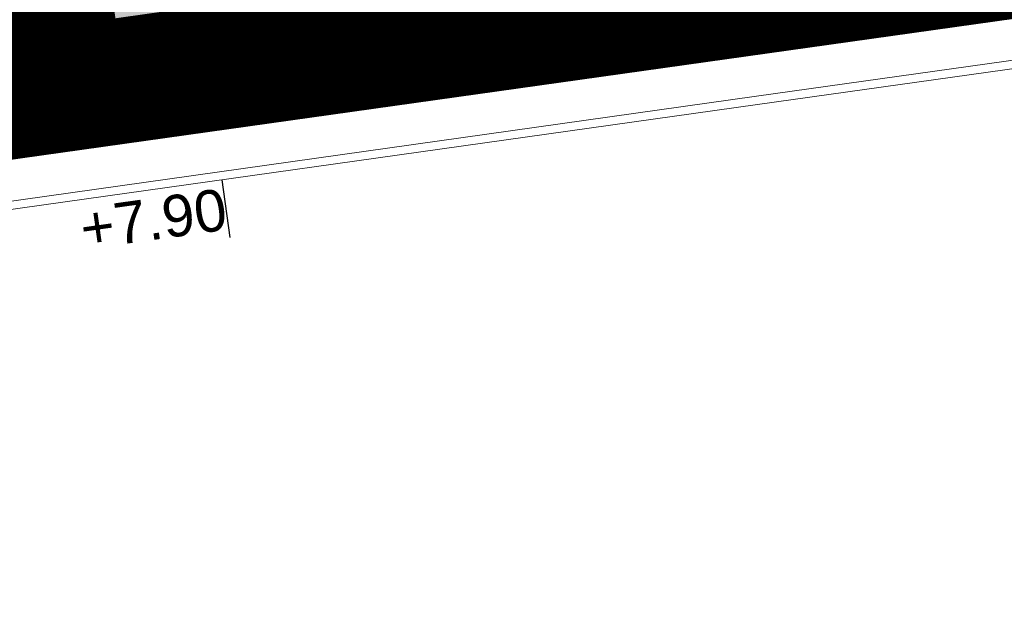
# Model space of a CAD drawing. Extents: x 98477 to 100410, y 398052 to 398969.
# Tile 76 of 256: x 98592.58 to 98604.42, y 398248.35 to 398255.39. Entities that reach past the tile are written whole.
import ezdxf
from ezdxf.enums import TextEntityAlignment as Align

# ---------------------------------------------------------------- set-up
doc = ezdxf.new("R2010")
doc.units = 0
doc.linetypes.add('AL-NUTSTRACE', pattern=[17, 5, -3.5, 0, -3.5, 5])
for name, color, linetype, lineweight in [('N-KO-kantbegrenzing grondwerk', 70, 'Continuous', 25), ('N-VH-arcering printbeton', 8, 'Continuous', 9), ('X-AL-hoogtelijn - Niv 1', 1, 'AL-HOOGTELIJN', 18), ('X-AL-maatvoering VERWERKT', 180, 'Continuous', 18), ('X-AL-nutstrace VERWERKT', 252, 'AL-NUTSTRACE', 18), ('X-AL-planthoogte VERWERKT', 180, 'Continuous', 25)]:
    doc.layers.add(name, color=color, linetype=linetype, lineweight=lineweight)
doc.layers.add('X-AL-contourlijnen', color=30, linetype='Continuous', plot=False)
doc.layers.add('X-AL-hulplijn', color=30, linetype='Continuous', plot=False)
doc.styles.add('CS Annotative', font='arial.ttf')
doc.styles.get("Standard").update_dxf_attribs({"font": 'txt.shx'})
doc.linetypes.add('AL-HOOGTELIJN', pattern='A,10,-1.5,["H",Standard,S=0.9,R=0,X=-0.3,Y=-0.45],-1.5,30', length=43)
doc.dimstyles.new('CS Annotative', dxfattribs={"dimtxt": 2.5, "dimasz": 3, "dimexe": 0.18, "dimexo": 0.0625, "dimgap": 1, "dimtad": 1, "dimzin": 3, "dimdsep": 46, "dimtxsty": 'CS Annotative', "dimblk": 'CS Dimensionpijl', "dimcen": 0, "dimse1": 1, "dimse2": 1, "dimclrd": 256, "dimclre": 256, "dimadec": 0, "dimazin": 0, "dimtm": 1e-09, "dimtfac": 1, "dimtdec": 0, "dimtofl": 0, "dimtmove": 1, "dimatfit": 1, "dimfxl": 1, "dimtfillclr": 256, "dimtolj": 1, "dimtzin": 3, "dimarcsym": 0})

# ---------------------------------------------------------------- blocks, each defined once
blk = doc.blocks.new('*U95')
at = {"layer": 'X-AL-hulplijn', "flags": 128}
blk.add_lwpolyline([(0.04871058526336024, -0.3465938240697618), (-0.04871058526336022, 0.3465938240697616)], dxfattribs=at)
at = {"layer": 'X-AL-planthoogte VERWERKT', "linetype": 'Continuous', "style": 'CS Annotative'}
blk.add_attdef('HOOGTE-LINKS', text='', height=0.5, rotation=172.0000000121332, dxfattribs=at).set_placement((-3.208841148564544e-11, 1.119055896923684e-10), align=Align.MIDDLE_RIGHT)
blk = doc.blocks.new('CS Dimensionpijl')
h = blk.add_hatch(color=256)
h.dxf.hatch_style = 1
h.paths.add_polyline_path([(-1, -0.1666666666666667), (0, 0), (-1, 0.1666666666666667)])
at = {"flags": 128}
blk.add_lwpolyline([(0, 0.5), (0, -0.5)], dxfattribs=at)
blk.add_lwpolyline([(-1, -0.1666666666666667), (0, 0), (-1, 0.1666666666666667)], close=True, dxfattribs=at)
blk = doc.blocks.new('*D971')
at = {"layer": 'X-AL-maatvoering VERWERKT', "linetype": 'Continuous', "lineweight": -2, "transparency": 16777216}
blk.add_line((98599.27713449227, 398255.2826071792), (98599.20058928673, 398255.827254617), dxfattribs=at)
at = {"layer": 'X-AL-maatvoering VERWERKT', "lineweight": -2, "transparency": 16777216, "xscale": 0.6000000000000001, "yscale": 0.6000000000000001, "zscale": 0.6000000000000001}
for p, rotation in [((98599.11708542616, 398256.4214154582), 97.99999999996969), ((98599.36063835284, 398254.6884463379), 277.9999999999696)]:
    blk.add_blockref('CS Dimensionpijl', p, dxfattribs=dict(at, rotation=rotation))
at = {"layer": 'X-AL-maatvoering VERWERKT', "color": 0, "transparency": 16777216, "insert": (98599.68971756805, 398255.6182945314), "char_height": 0.5, "attachment_point": 5, "rotation": 277.9999999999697, "style": 'CS Annotative'}
blk.add_mtext('\\A1;1.75', dxfattribs=at)
blk = doc.blocks.new('*D1130')
at = {"layer": 'X-AL-maatvoering VERWERKT', "linetype": 'Continuous', "lineweight": -2, "transparency": 16777216}
blk.add_line((98596.72491642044, 398264.8202265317), (98598.08881280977, 398255.1155994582), dxfattribs=at)
at = {"layer": 'X-AL-maatvoering VERWERKT', "lineweight": -2, "transparency": 16777216, "xscale": 0.6000000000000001, "yscale": 0.6000000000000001, "zscale": 0.6000000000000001}
for p, rotation in [((98596.64141255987, 398265.4143873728), 97.99999999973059), ((98598.17231667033, 398254.521438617), 277.9999999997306)]:
    blk.add_blockref('CS Dimensionpijl', p, dxfattribs=dict(at, rotation=rotation))
at = {"layer": 'X-AL-maatvoering VERWERKT', "color": 0, "transparency": 16777216, "insert": (98597.9968933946, 398259.0410085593), "char_height": 0.5, "attachment_point": 5, "rotation": 277.99999999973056, "style": 'CS Annotative'}
blk.add_mtext('\\A1;11.00', dxfattribs=at)

msp = doc.modelspace()

# ---------------------------------------------------------------- hatches: boundary and pattern name
at = {"layer": 'N-VH-arcering printbeton'}
h = msp.add_hatch(dxfattribs=at)
h.set_pattern_fill('CS-PRINTBETON', color=256)
h.set_pattern_definition([(53.00000000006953, (19448.54779836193, 79321.54942094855), (-0.3993177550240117, 0.3009075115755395), []), (53.00000000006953, (19448.89439218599, 79321.59813153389), (-0.3993177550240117, 0.3009075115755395), [0.5, -0.2])])
edge = h.paths.add_edge_path()
edge.add_line((98639.49698157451, 398262.0964397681), (98626.17787604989, 398260.2245615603))
edge.add_line((98626.17787604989, 398260.2245615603), (98619.64210679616, 398259.3060190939))
edge.add_line((98619.64210679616, 398259.3060190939), (98604.39197853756, 398257.1627533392))
edge.add_line((98604.39197853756, 398257.1627533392), (98597.85620928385, 398256.2442108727))
edge.add_line((98597.85620928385, 398256.2442108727), (98572.20826630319, 398252.6396275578))
edge.add_arc((98572.86933853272, 398247.9358542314), 4.749999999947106, 97.99999999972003, 187.9999999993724)
edge.add_line((98568.16556520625, 398247.2747820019), (98568.63179509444, 398243.9573839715))
edge.add_line((98568.63179509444, 398243.9573839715), (98569.09802498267, 398240.6399859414))
edge.add_line((98569.09802498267, 398240.6399859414), (98569.98873282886, 398234.3022703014))
edge.add_line((98569.98873282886, 398234.3022703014), (98571.9197555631, 398234.5736578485))
edge.add_line((98571.9197555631, 398234.5736578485), (98570.51410724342, 398244.5753653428))
edge.add_arc((98576.45571565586, 398245.4104039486), 5.999999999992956, 97.99999999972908, 188.0000000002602, ccw=False)
edge.add_line((98575.62067705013, 398251.352012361), (98639.74053450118, 398260.3634706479))
edge.add_line((98639.74053450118, 398260.3634706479), (98639.49698157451, 398262.0964397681))

# ---------------------------------------------------------------- linework, layer by layer
at = {"layer": 'N-KO-kantbegrenzing grondwerk', "flags": 128}
msp.add_lwpolyline([(98569.98873282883, 398234.3022703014), (98571.91975556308, 398234.5736578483), (98570.51410724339, 398244.5753653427, -0.4142135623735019), (98575.62067705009, 398251.3520123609), (98639.74053450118, 398260.3634706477)], format="xyb", dxfattribs=at)
at = {"layer": 'X-AL-contourlijnen', "flags": 128}
msp.add_lwpolyline([(98639.49698157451, 398262.0964397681), (98626.17787604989, 398260.2245615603), (98619.64210679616, 398259.3060190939), (98604.39197853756, 398257.1627533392), (98597.85620928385, 398256.2442108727), (98572.20826630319, 398252.6396275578, 0.4142135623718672), (98568.16556520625, 398247.2747820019), (98568.63179509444, 398243.9573839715), (98569.09802498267, 398240.6399859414), (98569.98873282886, 398234.3022703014), (98571.9197555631, 398234.5736578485), (98570.51410724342, 398244.5753653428, -0.4142135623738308), (98575.62067705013, 398251.352012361), (98639.74053450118, 398260.3634706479)], format="xyb", close=True, dxfattribs=at)
at = {"layer": 'X-AL-hoogtelijn - Niv 1', "flags": 128}
for points in [[(98640.55445254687, 398209.6640394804), (98630.25046740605, 398207.2489894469), (98619.47369951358, 398204.9693765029), (98608.66357777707, 398202.9270883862), (98597.82263735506, 398201.1218020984), (98577.50927078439, 398198.3948387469), (98575.60195360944, 398211.9661056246), (98573.79270329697, 398224.8395905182), (98571.9834529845, 398237.7130754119), (98571.00924127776, 398244.6449518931, -0.4142135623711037), (98575.69026360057, 398250.8568783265), (98590.54428463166, 398252.9444748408), (98601.43723338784, 398254.4753789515), (98612.33018214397, 398256.006283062), (98623.22313090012, 398257.5371871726), (98633.62094562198, 398258.9985047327), (98636.03585444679, 398241.8155355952), (98637.82868369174, 398229.058892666)], [(98640.34495299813, 398209.7176469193), (98630.22870747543, 398207.3465993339), (98619.45406765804, 398205.0674365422), (98608.64608058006, 398203.0255517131), (98597.8077679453, 398201.2207030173), (98577.59446601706, 398198.5071728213), (98575.70098041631, 398211.9800229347), (98573.89173010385, 398224.8535078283), (98572.08247979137, 398237.726992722), (98571.10826808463, 398244.6588692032, -0.4142135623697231), (98575.70418091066, 398250.7578515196), (98590.55820194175, 398252.8454480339), (98601.45115069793, 398254.3763521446), (98612.34409945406, 398255.9072562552), (98623.23704821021, 398257.4381603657), (98633.4368093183, 398258.8716433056), (98635.83780083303, 398241.787700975), (98637.63063007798, 398229.0310580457)]]:
    msp.add_lwpolyline(points, format="xyb", close=True, dxfattribs=at)
at = {"layer": 'X-AL-nutstrace VERWERKT', "const_width": 1.5, "flags": 128}
msp.add_lwpolyline([(98583.17747200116, 398325.1216358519), (98593.0726794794, 398254.7135761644)], dxfattribs=at)
msp.add_lwpolyline([(98561.85059787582, 398250.1741246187), (98802.78281900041, 398284.0349400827, 0.1645201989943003), (98810.940810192, 398288.1353480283, -0.1697792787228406), (98813.75666505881, 398289.5145313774), (98879.19022714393, 398298.7116300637)], format="xyb", dxfattribs=at)

# ---------------------------------------------------------------- block references
at = {"layer": 'X-AL-planthoogte VERWERKT'}
ref = msp.add_blockref('*U95', (98594.88219380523, 398254.4124816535), dxfattribs=dict(at, yscale=-1, rotation=196.0000000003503))
ref.add_attrib('HOOGTE-LINKS', '+7.94', dxfattribs={"linetype": 'Continuous', "height": 0.5, "rotation": 8.000000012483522, "style": 'CS Annotative'}).set_placement((98594.88219380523, 398254.4124816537), align=Align.MIDDLE_RIGHT)
ref = msp.add_blockref('*U95', (98595.06311883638, 398253.1251331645), dxfattribs=dict(at, yscale=-1, rotation=196.0000000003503))
ref.add_attrib('HOOGTE-LINKS', '+7.90', dxfattribs={"linetype": 'Continuous', "height": 0.5, "rotation": 8.000000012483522, "style": 'CS Annotative'}).set_placement((98595.06311883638, 398253.1251331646), align=Align.MIDDLE_RIGHT)

# ---------------------------------------------------------------- dimensions: what is measured, and where the dimension line sits
at = {"layer": 'X-AL-maatvoering VERWERKT'}
dim = msp.add_linear_dim(base=(98598.17231667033, 398254.521438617), p1=(98596.64141255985, 398265.4143873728), p2=(98598.17231667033, 398254.5214386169), angle=277.9999999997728, dimstyle='CS Annotative', dxfattribs=at)
dim.commit()
dim.dimension.update_dxf_attribs({"geometry": '*D1130', "text_midpoint": (98597.54603771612, 398258.9776449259), "dimtype": 161})
dim = msp.add_aligned_dim(p1=(98599.36063835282, 398254.6884463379), p2=(98599.11708542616, 398256.4214154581), distance=-1.6201865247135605e-11, dimstyle='CS Annotative', dxfattribs=at)
dim.commit()
dim.dimension.update_dxf_attribs({"geometry": '*D971', "text_midpoint": (98599.68971756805, 398255.6182945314)})

doc.saveas('drawing.dxf')
